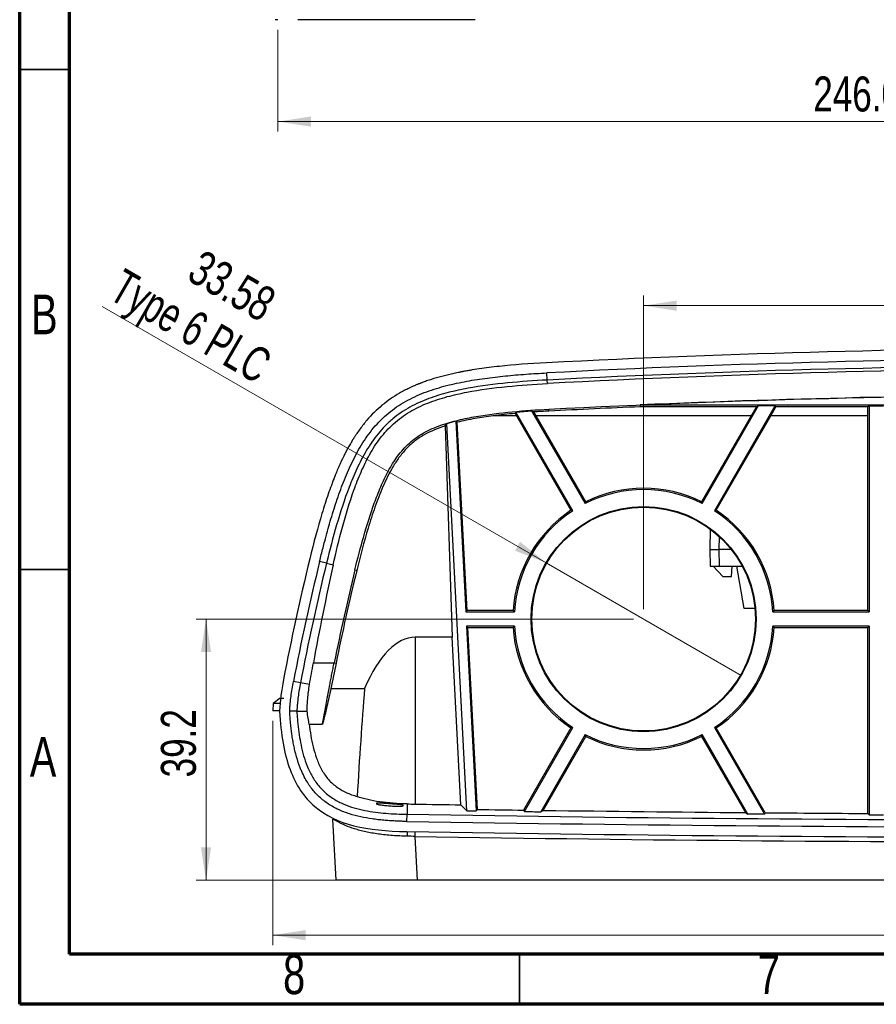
# Model space of a CAD drawing. Header units: inches. Extents: x 0.6 to 16.3, y 0.2 to 11.5.
# Tile 1 of 24: x 0.6 to 4, y 0.2 to 4.1. Entities that reach past the tile are written whole.
import ezdxf

# ---------------------------------------------------------------- set-up
doc = ezdxf.new("R2010")
doc.units = ezdxf.units.IN
doc.header["$MEASUREMENT"] = 0
doc.styles.add('SLDTEXTSTYLE0', font='TXT', dxfattribs={"width": 0.75})
doc.styles.add('SLDTEXTSTYLE2', font='TXT', dxfattribs={"width": 0.7})
doc.dimstyles.new('SLDDIMSTYLE0', dxfattribs={"dimtxt": 0.137795, "dimasz": 0.13, "dimexe": 0, "dimexo": 0.0625, "dimgap": 0.034449, "dimtad": 1, "dimlfac": 1.5, "dimrnd": 1e-09, "dimzin": 12, "dimdsep": 46, "dimtxsty": 'SLDTEXTSTYLE0', "dimsah": 1, "dimcen": 0.09, "dimadec": 0, "dimazin": 3, "dimtfac": 1, "dimtofl": 0, "dimtmove": 0, "dimatfit": 3, "dimfxl": 1, "dimfrac": 2, "dimtolj": 1, "dimtzin": 12, "dimarcsym": 0})
doc.dimstyles.new('SLDDIMSTYLE1', dxfattribs={"dimtxt": 0.137795, "dimasz": 0.13, "dimexe": 0, "dimexo": 0.0625, "dimgap": 0.034449, "dimtad": 1, "dimlfac": 1.5, "dimrnd": 1e-09, "dimzin": 12, "dimdsep": 46, "dimtxsty": 'SLDTEXTSTYLE0', "dimblk1": 'NONE', "dimsah": 1, "dimcen": 0, "dimadec": 0, "dimazin": 3, "dimtfac": 1, "dimtmove": 0, "dimatfit": 3, "dimldrblk": 'NONE', "dimfxl": 1, "dimfrac": 2, "dimtolj": 1, "dimtzin": 12, "dimarcsym": 0})
doc.dimstyles.new('SLDDIMSTYLE2', dxfattribs={"dimtxt": 0.137795, "dimasz": 0.13, "dimexe": 0, "dimexo": 0.0625, "dimgap": 0.034449, "dimtad": 1, "dimlfac": 2, "dimrnd": 1e-09, "dimzin": 12, "dimdsep": 46, "dimtxsty": 'SLDTEXTSTYLE0', "dimsah": 1, "dimcen": 0.09, "dimadec": 0, "dimazin": 3, "dimtfac": 1, "dimtofl": 0, "dimtmove": 0, "dimatfit": 3, "dimfxl": 1, "dimfrac": 2, "dimtolj": 1, "dimtzin": 12, "dimarcsym": 0})

# ---------------------------------------------------------------- blocks, each defined once
blk = doc.blocks.new('_D')
at = {"color": 7, "linetype": 'Continuous', "lineweight": 18}
for p, q in [((3.0093, 1.7138), (1.2852, 1.7138)), ((1.3246, 0.6852), (1.3246, 1.7138)), ((2.1172, 0.6852), (1.2852, 0.6852))]:
    blk.add_line(p, q, dxfattribs=at)
for points in [[(1.3246, 1.7138), (1.3046, 1.5838), (1.3446, 1.5838)], [(1.3246, 0.6852), (1.3446, 0.8152), (1.3046, 0.8152)]]:
    blk.add_solid(points, dxfattribs=at)
at = {"color": 7, "linetype": 'Continuous', "lineweight": 18, "insert": (1.147, 1.0903), "char_height": 0.1378, "attachment_point": 1, "rotation": 90, "style": 'SLDTEXTSTYLE0'}
blk.add_mtext('39.2', dxfattribs=at)
blk = doc.blocks.new('_D_1')
at = {"color": 7, "linetype": 'Continuous', "lineweight": 18}
for p, q in [((3.0487, 1.7532), (3.0487, 2.9874)), ((6.7154, 1.7532), (6.7154, 2.9874)), ((3.0487, 2.948), (6.7154, 2.948))]:
    blk.add_line(p, q, dxfattribs=at)
for points in [[(3.0487, 2.948), (3.1787, 2.928), (3.1787, 2.968)], [(6.7154, 2.948), (6.5854, 2.968), (6.5854, 2.928)]]:
    blk.add_solid(points, dxfattribs=at)
at = {"color": 7, "linetype": 'Continuous', "lineweight": 18, "insert": (4.6379, 3.1256), "char_height": 0.1378, "attachment_point": 1, "style": 'SLDTEXTSTYLE0'}
blk.add_mtext('139.7', dxfattribs=at)
blk = doc.blocks.new('_D_2')
at = {"color": 7, "linetype": 'Continuous', "lineweight": 18}
for p, q in [((1.5873, 1.3125), (1.5873, 0.4297)), ((8.1499, 1.3125), (8.1499, 0.4297)), ((1.5873, 0.4691), (8.1499, 0.4691))]:
    blk.add_line(p, q, dxfattribs=at)
for points in [[(1.5873, 0.4691), (1.7173, 0.4491), (1.7173, 0.4891)], [(8.1499, 0.4691), (8.0199, 0.4891), (8.0199, 0.4491)]]:
    blk.add_solid(points, dxfattribs=at)
at = {"color": 7, "linetype": 'Continuous', "lineweight": 18, "insert": (4.5136, 0.6467), "char_height": 0.1378, "attachment_point": 1, "rotation": 360, "style": 'SLDTEXTSTYLE0'}
blk.add_mtext('247.65', dxfattribs=at)
blk = doc.blocks.new('_D_3')
at = {"color": 7, "linetype": 'Continuous', "lineweight": 18}
for q in [(0.9158, 2.9453), (3.4328, 1.492)]:
    blk.add_line((2.6646, 1.9356), q, dxfattribs=at)
blk.add_solid([(2.6646, 1.9356), (2.562, 2.0179), (2.542, 1.9833)], dxfattribs=at)
at = {"color": 7, "linetype": 'Continuous', "lineweight": 18, "char_height": 0.1378, "attachment_point": 1, "rotation": 330}
for s, insert, style in [('33.58', (1.312, 3.1727), 'SLDTEXTSTYLE0'), ('Type 6 PLC', (1.0039, 3.098), 'SLDTEXTSTYLE2')]:
    blk.add_mtext(s, dxfattribs=dict(at, insert=insert, style=style))
blk = doc.blocks.new('_None')
blk = doc.blocks.new('_D_4')
at = {"color": 7, "linetype": 'Continuous', "lineweight": 18}
for p, q in [((1.6081, 4.0347), (1.6081, 3.6335)), ((6.4864, 4.0347), (6.4864, 3.6335)), ((1.6081, 3.6729), (6.4864, 3.6729))]:
    blk.add_line(p, q, dxfattribs=at)
for points in [[(1.6081, 3.6729), (1.7381, 3.6529), (1.7381, 3.6929)], [(6.4864, 3.6729), (6.3564, 3.6929), (6.3564, 3.6529)]]:
    blk.add_solid(points, dxfattribs=at)
at = {"color": 7, "linetype": 'Continuous', "lineweight": 18, "insert": (3.7169, 3.8505), "char_height": 0.1378, "attachment_point": 1, "style": 'SLDTEXTSTYLE0'}
blk.add_mtext('246.06', dxfattribs=at)

msp = doc.modelspace()

# ---------------------------------------------------------------- linework, layer by layer
at = {"color": 7, "linetype": 'Continuous', "lineweight": 70}
for p, q in [((0.5906, 0.1969), (0.5906, 11.4961)), ((0.7874, 0.3937), (0.7874, 11.2992)), ((16.1417, 0.3937), (0.7874, 0.3937)), ((16.3386, 0.1969), (0.5906, 0.1969))]:
    msp.add_line(p, q, dxfattribs=at)
at = {"color": 7, "linetype": 'Continuous', "lineweight": 35}
for p, q in [((0.7874, 3.878), (0.5906, 3.878)), ((0.7874, 1.9094), (0.5906, 1.9094)), ((2.5591, 0.3937), (2.5591, 0.1969))]:
    msp.add_line(p, q, dxfattribs=at)
at = {"color": 7, "linetype": 'Continuous', "lineweight": 25}
for p, q in [((2.6691, 2.6552), (2.6677, 2.6833)), ((2.6698, 2.6415), (2.6691, 2.6552)), ((2.5425, 2.5236), (2.5455, 2.5292)), ((2.5425, 2.5236), (2.5478, 2.514)), ((2.7699, 2.1405), (2.5455, 2.5292)), ((2.6075, 2.534), (2.6164, 2.5293)), ((2.6075, 2.534), (2.8185, 2.1686)), ((2.6255, 2.514), (2.6164, 2.5293)), ((3.4931, 2.5494), (3.0347, 2.5498)), ((3.2789, 2.1686), (3.5016, 2.5544)), ((3.5664, 2.5543), (3.3275, 2.1405)), ((3.4931, 2.5494), (3.4718, 2.514)), ((3.4931, 2.5494), (3.5016, 2.5544)), ((3.5496, 2.514), (3.5692, 2.5494)), ((3.5664, 2.5543), (3.5692, 2.5494)), ((3.9324, 2.5492), (3.5692, 2.5494)), ((3.9317, 2.514), (3.9324, 2.5492)), ((3.9373, 2.5541), (3.9324, 2.5492)), ((3.9373, 2.5541), (3.9373, 1.7419)), ((2.3526, 0.9593), (2.2727, 2.4832)), ((2.3084, 2.4931), (2.3142, 2.4888)), ((2.3084, 2.4931), (2.3477, 1.7419)), ((2.353, 1.7475), (2.3142, 2.4888)), ((2.5478, 2.514), (2.4552, 2.514)), ((2.5478, 2.514), (2.7624, 2.1423)), ((2.8207, 2.176), (2.6255, 2.514)), ((3.4718, 2.514), (2.6255, 2.514)), ((3.4718, 2.514), (3.2767, 2.176)), ((3.3349, 2.1423), (3.5496, 2.514)), ((3.9317, 2.514), (3.5496, 2.514)), ((3.9317, 1.7475), (3.9317, 2.514)), ((2.2668, 2.4748), (2.2946, 1.6421)), ((3.3112, 2.0679), (3.3099, 1.9883)), ((3.3462, 2.0391), (3.3454, 1.9883)), ((3.3099, 1.9883), (3.3454, 1.9883)), ((3.3099, 1.9883), (3.311, 1.9216)), ((3.3454, 1.9883), (3.3465, 1.9216)), ((3.3936, 1.9883), (3.3454, 1.9883)), ((1.7994, 1.9343), (1.7721, 1.941)), ((1.7994, 1.9343), (1.8259, 1.9279)), ((3.311, 1.9216), (3.3465, 1.9216)), ((3.3227, 1.9216), (3.3613, 1.8816)), ((3.3465, 1.9216), (3.4374, 1.9216)), ((3.3946, 1.8816), (3.397, 1.9216)), ((3.4447, 1.7549), (3.4154, 1.9216)), ((3.3613, 1.8816), (3.3946, 1.8816)), ((2.353, 1.7475), (2.3477, 1.7419)), ((2.5345, 1.7475), (2.353, 1.7475)), ((3.4875, 1.7549), (3.4447, 1.7549)), ((3.9317, 1.7475), (3.5629, 1.7475)), ((3.9317, 1.7475), (3.9373, 1.7419)), ((2.3477, 1.7419), (2.5397, 1.7419)), ((3.5576, 1.7419), (3.9373, 1.7419)), ((2.5397, 1.6857), (2.3507, 1.6857)), ((2.3507, 1.6857), (2.3888, 0.9587)), ((2.3507, 1.6857), (2.3566, 1.6802)), ((2.3941, 0.9642), (2.3566, 1.6802)), ((2.3566, 1.6802), (2.5345, 1.6802)), ((3.9373, 1.6857), (3.5576, 1.6857)), ((3.5629, 1.6802), (3.9317, 1.6802)), ((3.9317, 1.6802), (3.9373, 1.6857)), ((3.9317, 0.9484), (3.9317, 1.6802)), ((3.9373, 1.6857), (3.9373, 0.9428)), ((2.2946, 1.6421), (2.1487, 1.6421)), ((2.1487, 1.6421), (2.1487, 0.9853)), ((2.3285, 0.9825), (2.2946, 1.6421)), ((1.7475, 1.5415), (1.8295, 1.5415)), ((1.8295, 1.5415), (1.8368, 1.5399)), ((1.6966, 1.4626), (1.669, 1.4679)), ((1.7325, 1.4556), (1.6966, 1.4626)), ((1.8166, 1.4402), (1.9493, 1.4402)), ((1.6166, 1.4019), (1.5889, 1.3819)), ((1.5889, 1.3819), (1.5873, 1.3519)), ((1.7312, 1.3005), (1.7835, 1.3005)), ((2.7624, 1.2853), (2.5756, 0.9616)), ((2.5788, 0.956), (2.7699, 1.2871)), ((3.3275, 1.2871), (3.5246, 0.9456)), ((3.5279, 0.9512), (3.3349, 1.2853)), ((2.8185, 1.259), (2.6431, 0.9551)), ((2.6527, 0.9606), (2.8207, 1.2517)), ((3.2767, 1.2517), (3.4498, 0.9518)), ((3.4595, 0.9462), (3.2789, 1.259)), ((1.9977, 0.9847), (1.998, 0.99)), ((2.0998, 0.9825), (2.1, 0.9772)), ((2.1172, 0.9859), (2.1165, 0.9451)), ((2.116, 0.917), (2.1165, 0.9451)), ((2.3888, 0.9587), (2.3941, 0.9642)), ((2.5756, 0.9616), (2.5788, 0.956)), ((2.6431, 0.9551), (2.6527, 0.9606)), ((3.4498, 0.9518), (3.4595, 0.9462)), ((3.5246, 0.9456), (3.5279, 0.9512)), ((3.9373, 0.9428), (3.9317, 0.9484)), ((1.837, 0.6852), (1.8244, 0.9263)), ((2.1475, 0.858), (2.1566, 0.6852)), ((2.1566, 0.6852), (1.837, 0.6852)), ((7.6074, 0.6852), (2.1566, 0.6852))]:
    msp.add_line(p, q, dxfattribs=at)
at = {"color": 8, "linetype": 'Continuous', "lineweight": 25}
msp.add_line((2.1479, 0.8765), (2.1475, 0.858), dxfattribs=at)
at = {"color": 7, "linetype": 'Continuous', "lineweight": 25, "flags": 128}
for points in [[(2.6754, 2.5328), (2.6753, 2.535), (2.675, 2.5403)], [(3.0346, 2.5571), (3.0346, 2.5534), (3.0347, 2.5498)], [(3.5016, 2.5544), (3.5348, 2.5543), (3.5664, 2.5543)], [(3.9373, 2.5541), (3.9654, 2.5541), (3.9934, 2.5541)], [(1.9112, 1.9072), (1.9163, 1.9059), (1.9184, 1.9053)], [(1.6824, 1.3517), (1.6683, 1.3517), (1.6542, 1.3518)], [(1.6824, 1.3517), (1.694, 1.3517), (1.7055, 1.3517), (1.723, 1.3517)], [(2.3285, 0.9825), (2.3405, 0.9709), (2.3526, 0.9593)], [(2.3526, 0.9593), (2.3571, 0.9592), (2.3616, 0.9591), (2.3662, 0.9591), (2.3707, 0.959), (2.3752, 0.9589), (2.3797, 0.9589), (2.3843, 0.9588), (2.3888, 0.9587)], [(2.5788, 0.956), (2.5868, 0.9559), (2.5948, 0.9558), (2.6029, 0.9557), (2.6109, 0.9556), (2.619, 0.9554), (2.627, 0.9553), (2.635, 0.9552), (2.6431, 0.9551)], [(3.5246, 0.9456), (3.5165, 0.9457), (3.5083, 0.9457), (3.5002, 0.9458), (3.4921, 0.9459), (3.4839, 0.9459), (3.4758, 0.946), (3.4676, 0.9461), (3.4595, 0.9462)], [(3.9373, 0.9428), (3.9443, 0.9427), (3.9513, 0.9427), (3.9583, 0.9426), (3.9654, 0.9426), (3.9724, 0.9426), (3.9794, 0.9425), (3.9864, 0.9425), (3.9934, 0.9424)]]:
    msp.add_lwpolyline(points, dxfattribs=at)
at = {"color": 7, "linetype": 'Continuous', "lineweight": 25}
for centre, radius in [((3.0487, 1.7138), 0.4435), ((3.0487, 1.7139), 0.4407)]:
    msp.add_circle(centre, radius, dxfattribs=at)
for centre, radius, start, end in [((4.882, -40.3051), 43.0853, 87.05128, 92.94872), ((4.882, -40.3051), 43.0453, 87.05128, 92.94872), ((4.882, -40.3051), 43.0172, 87.05128, 92.94872), ((3.0487, 1.7138), 0.5097, 63.1561, 116.8439), ((3.0487, 1.7138), 0.5153, 63.7445, 116.2555), ((3.0487, 1.7138), 0.5153, 123.7445, 176.2555), ((3.0487, 1.7138), 0.5097, 123.1561, 176.8439), ((3.0487, 1.7138), 0.5097, 3.1561, 56.8439), ((3.0487, 1.7138), 0.5153, 3.7445, 56.2555), ((11.7295, -0.476), 10.2866, 166.3564, 169.06405), ((11.7295, -0.476), 10.2466, 166.3564, 169.06405), ((11.7295, -0.476), 10.2185, 166.3564, 169.06405), ((11.7295, -0.476), 10.1035, 166.3564, 168.48125), ((3.0487, 1.7138), 0.5153, 183.7445, 236.2555), ((3.0487, 1.7138), 0.5097, 183.1561, 236.8439), ((3.0487, 1.7138), 0.5097, 303.1561, 356.8439), ((3.0487, 1.7138), 0.5153, 303.7445, 356.2555), ((3.0487, 1.7138), 0.5097, 243.1561, 296.8439), ((3.0487, 1.7138), 0.5153, 243.7445, 296.2555), ((4.882, 167.5505), 166.6283, 269.049024, 270.950976), ((4.882, 167.5505), 166.6048, 269.144364, 269.206777), ((4.882, 167.5505), 166.6048, 269.2333, 269.507435), ((4.882, 167.5505), 166.6048, 269.534295, 269.673181), ((4.882, 167.5505), 166.6565, 269.049024, 270.950976), ((4.882, 167.5505), 166.6964, 269.049024, 270.950976), ((4.882, 167.5522), 166.7167, 269.060196, 270.939804)]:
    msp.add_arc(centre, radius, start, end, dxfattribs=at)
at = {"color": 8, "linetype": 'Continuous', "lineweight": 25}
msp.add_arc((1.8341, 0.863), 0.2841, 359.1352, 2.8259, dxfattribs=at)
at = {"color": 7, "linetype": 'Continuous', "lineweight": 25}
for centre, major_axis, ratio, start_param, end_param in [((4.882, -39.5001), (0, 42.1997), 0.999818, 6.23073, 6.335641), ((11.7295, -0.2824), (0, 10.149), 0.999818, 1.35125, 1.390097), ((2.1487, 0.7962), (0, 0.8459), 0.363551, 0, 0.705408), ((2.1487, -0.7679), (0, 3.207), 0.08573, 0.811318, 0.981278), ((4.882, 167.703), (0, 166.7401), 1, 3.125199, 3.126278)]:
    msp.add_ellipse(centre, major_axis=major_axis, ratio=ratio, start_param=start_param, end_param=end_param, dxfattribs=at)
for points, knots in [([(1.6081, 4.0741), (1.6018, 4.0741), (1.5979, 4.0741), (1.5964, 4.0741), (1.5964, 4.0741), (1.5964, 4.0741), (1.5964, 4.0741)], [0.4986548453, 0.4986548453, 0.4986548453, 0.4986548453, 0.4989833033, 0.4989833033, 0.4989833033, 0.4989852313, 0.4989852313, 0.4989852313, 0.4989852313]), ([(2.385, 4.0741), (2.3344, 4.0741), (2.2882, 4.0741), (2.2253, 4.0741), (2.2055, 4.0741), (2.1774, 4.0741), (2.1682, 4.0741), (2.155, 4.0741), (2.1506, 4.0741), (2.1442, 4.0741), (2.1421, 4.0741), (2.1389, 4.0741), (2.1379, 4.0741), (2.1363, 4.0741), (2.1358, 4.0741), (2.135, 4.0741), (2.1347, 4.0741), (2.1342, 4.0741), (2.134, 4.0741), (2.1334, 4.0741), (2.1329, 4.0741), (2.1322, 4.0741), (2.1319, 4.0741), (2.1308, 4.0741), (2.13, 4.0741), (2.1279, 4.0741), (2.1264, 4.0741), (2.1221, 4.0741), (2.1193, 4.0741), (2.1108, 4.0741), (2.1052, 4.0741), (2.0888, 4.0741), (2.0782, 4.0741), (2.0576, 4.0741), (2.0477, 4.0741), (2.0334, 4.0741), (2.0287, 4.0741), (2.0218, 4.0741), (2.0195, 4.0741), (2.0161, 4.0741), (2.015, 4.0741), (2.0133, 4.0741), (2.0127, 4.0741), (2.0116, 4.0741), (2.0111, 4.0741), (2.0099, 4.0741), (2.0092, 4.0741), (2.0078, 4.0741), (2.0072, 4.0741), (2.0052, 4.0741), (2.0039, 4.0741), (2, 4.0741), (1.9974, 4.0741), (1.9896, 4.0741), (1.9845, 4.0741), (1.9696, 4.0741), (1.9599, 4.0741), (1.9321, 4.0741), (1.9149, 4.0741), (1.8834, 4.0741), (1.8685, 4.0741), (1.8475, 4.0741), (1.8407, 4.0741), (1.8309, 4.0741), (1.8277, 4.0741), (1.823, 4.0741), (1.8214, 4.0741), (1.8191, 4.0741), (1.8183, 4.0741), (1.8171, 4.0741), (1.8168, 4.0741), (1.816, 4.0741), (1.8156, 4.0741), (1.8149, 4.0741), (1.8146, 4.0741), (1.814, 4.0741), (1.8137, 4.0741), (1.8127, 4.0741), (1.8121, 4.0741), (1.8102, 4.0741), (1.809, 4.0741), (1.8053, 4.0741), (1.8028, 4.0741), (1.7955, 4.0741), (1.7907, 4.0741), (1.7813, 4.0741), (1.7767, 4.0741), (1.7699, 4.0741), (1.7676, 4.0741), (1.7643, 4.0741), (1.7632, 4.0741), (1.7615, 4.0741), (1.761, 4.0741), (1.7602, 4.0741), (1.7599, 4.0741), (1.7595, 4.0741), (1.7594, 4.0741), (1.7591, 4.0741), (1.7589, 4.0741), (1.7587, 4.0741), (1.7586, 4.0741), (1.7584, 4.0741), (1.7583, 4.0741), (1.758, 4.0741), (1.7578, 4.0741), (1.7572, 4.0741), (1.7569, 4.0741), (1.7557, 4.0741), (1.7549, 4.0741), (1.7526, 4.0741), (1.751, 4.0741), (1.7464, 4.0741), (1.7433, 4.0741), (1.7341, 4.0741), (1.7279, 4.0741), (1.7096, 4.0741), (1.6976, 4.0741), (1.6857, 4.0741)], [0, 0, 0, 0, 0.125, 0.125, 0.1875, 0.1875, 0.21875, 0.21875, 0.234375, 0.234375, 0.242188, 0.242188, 0.246094, 0.246094, 0.248047, 0.248047, 0.249023, 0.249023, 0.25, 0.25, 0.250977, 0.250977, 0.251953, 0.251953, 0.253906, 0.253906, 0.257812, 0.257812, 0.265625, 0.265625, 0.28125, 0.28125, 0.3125, 0.3125, 0.34375, 0.34375, 0.359375, 0.359375, 0.367188, 0.367188, 0.371094, 0.371094, 0.373047, 0.373047, 0.375, 0.375, 0.376953, 0.376953, 0.378906, 0.378906, 0.382812, 0.382812, 0.390625, 0.390625, 0.40625, 0.40625, 0.4375, 0.4375, 0.5, 0.5, 0.5625, 0.5625, 0.59375, 0.59375, 0.609375, 0.609375, 0.617188, 0.617188, 0.621094, 0.621094, 0.623047, 0.623047, 0.625, 0.625, 0.626953, 0.626953, 0.628906, 0.628906, 0.632812, 0.632812, 0.640625, 0.640625, 0.65625, 0.65625, 0.6875, 0.6875, 0.71875, 0.71875, 0.734375, 0.734375, 0.742188, 0.742188, 0.746094, 0.746094, 0.748047, 0.748047, 0.749023, 0.749023, 0.75, 0.75, 0.750977, 0.750977, 0.751953, 0.751953, 0.753906, 0.753906, 0.757812, 0.757812, 0.765625, 0.765625, 0.78125, 0.78125, 0.8125, 0.8125, 0.875, 0.875, 1, 1, 1, 1]), ([(2.6656, 2.7232), (2.5982, 2.7197), (2.5366, 2.715), (2.4528, 2.706), (2.4264, 2.7027), (2.3888, 2.6972), (2.3767, 2.6953), (2.359, 2.6923), (2.3532, 2.6913), (2.3446, 2.6897), (2.3418, 2.6892), (2.3376, 2.6884), (2.3362, 2.6882), (2.3341, 2.6878), (2.3334, 2.6876), (2.3323, 2.6874), (2.332, 2.6874), (2.3313, 2.6872), (2.331, 2.6872), (2.3302, 2.687), (2.3296, 2.6869), (2.3286, 2.6867), (2.3282, 2.6866), (2.3267, 2.6864), (2.3257, 2.6862), (2.3229, 2.6856), (2.3209, 2.6852), (2.3152, 2.684), (2.3114, 2.6832), (2.3001, 2.6808), (2.2927, 2.6792), (2.2707, 2.6741), (2.2566, 2.6704), (2.2292, 2.6628), (2.216, 2.6588), (2.1969, 2.6524), (2.1906, 2.6503), (2.1814, 2.647), (2.1783, 2.6458), (2.1738, 2.6441), (2.1723, 2.6436), (2.1701, 2.6427), (2.1693, 2.6424), (2.1678, 2.6418), (2.1672, 2.6416), (2.1655, 2.6409), (2.1646, 2.6406), (2.1628, 2.6399), (2.1619, 2.6395), (2.1593, 2.6384), (2.1575, 2.6377), (2.1523, 2.6356), (2.1488, 2.6341), (2.1385, 2.6296), (2.1317, 2.6265), (2.1118, 2.617), (2.099, 2.6102), (2.0618, 2.5888), (2.0389, 2.573), (1.9969, 2.5381), (1.977, 2.5184), (1.949, 2.4858), (1.94, 2.4744), (1.9269, 2.4565), (1.9226, 2.4505), (1.9163, 2.4411), (1.9142, 2.438), (1.9111, 2.4332), (1.9101, 2.4316), (1.9085, 2.4292), (1.908, 2.4284), (1.907, 2.4268), (1.9065, 2.4259), (1.9055, 2.4244), (1.9052, 2.4238), (1.9043, 2.4225), (1.9039, 2.4218), (1.9026, 2.4197), (1.9018, 2.4184), (1.8993, 2.4143), (1.8977, 2.4115), (1.8927, 2.4031), (1.8894, 2.3973), (1.8797, 2.3797), (1.8733, 2.3675), (1.8608, 2.3421), (1.8546, 2.3289), (1.8455, 2.3084), (1.8426, 2.3014), (1.8381, 2.2908), (1.8366, 2.2872), (1.8344, 2.2818), (1.8337, 2.28), (1.8326, 2.2772), (1.8322, 2.2763), (1.8317, 2.275), (1.8315, 2.2745), (1.8311, 2.2736), (1.8309, 2.2731), (1.8306, 2.2723), (1.8305, 2.272), (1.8302, 2.2714), (1.8301, 2.271), (1.8297, 2.27), (1.8295, 2.2694), (1.8287, 2.2674), (1.8282, 2.2661), (1.8266, 2.2621), (1.8256, 2.2594), (1.8225, 2.2513), (1.8204, 2.2458), (1.8142, 2.2289), (1.8101, 2.2174), (1.7978, 2.1815), (1.7896, 2.1562), (1.7652, 2.0756), (1.7491, 2.016), (1.7332, 1.9504)], [0, 0, 0, 0, 0.125, 0.125, 0.1875, 0.1875, 0.21875, 0.21875, 0.234375, 0.234375, 0.242188, 0.242188, 0.246094, 0.246094, 0.248047, 0.248047, 0.249023, 0.249023, 0.25, 0.25, 0.250977, 0.250977, 0.251953, 0.251953, 0.253906, 0.253906, 0.257812, 0.257812, 0.265625, 0.265625, 0.28125, 0.28125, 0.3125, 0.3125, 0.34375, 0.34375, 0.359375, 0.359375, 0.367188, 0.367188, 0.371094, 0.371094, 0.373047, 0.373047, 0.375, 0.375, 0.376953, 0.376953, 0.378906, 0.378906, 0.382812, 0.382812, 0.390625, 0.390625, 0.40625, 0.40625, 0.4375, 0.4375, 0.5, 0.5, 0.5625, 0.5625, 0.59375, 0.59375, 0.609375, 0.609375, 0.617188, 0.617188, 0.621094, 0.621094, 0.623047, 0.623047, 0.625, 0.625, 0.626953, 0.626953, 0.628906, 0.628906, 0.632812, 0.632812, 0.640625, 0.640625, 0.65625, 0.65625, 0.6875, 0.6875, 0.71875, 0.71875, 0.734375, 0.734375, 0.742188, 0.742188, 0.746094, 0.746094, 0.748047, 0.748047, 0.749023, 0.749023, 0.75, 0.75, 0.750977, 0.750977, 0.751953, 0.751953, 0.753906, 0.753906, 0.757812, 0.757812, 0.765625, 0.765625, 0.78125, 0.78125, 0.8125, 0.8125, 0.875, 0.875, 1, 1, 1, 1]), ([(1.7721, 1.941), (1.7743, 1.9501), (1.7787, 1.9681), (1.7854, 1.9944), (1.7934, 2.0251), (1.8028, 2.0598), (1.814, 2.099), (1.8257, 2.1378), (1.8423, 2.1895), (1.8607, 2.2407), (1.8814, 2.2911), (1.8983, 2.3284), (1.9168, 2.3649), (1.9372, 2.4003), (1.9596, 2.4344), (1.9846, 2.4668), (2.0123, 2.4971), (2.0525, 2.534), (2.0979, 2.565), (2.1465, 2.5898), (2.1843, 2.6058), (2.2229, 2.6193), (2.2621, 2.6308), (2.3019, 2.6405), (2.3554, 2.6516), (2.4094, 2.6602), (2.4636, 2.667), (2.504, 2.6714), (2.5448, 2.6751), (2.5852, 2.6783), (2.6264, 2.681), (2.6537, 2.6825), (2.6677, 2.6833)], [0, 0, 0, 0, 0.02155, 0.042356, 0.06242, 0.094194, 0.124754, 0.155896, 0.18703, 0.249324, 0.28054, 0.31186, 0.34321, 0.374404, 0.405521, 0.4367, 0.46814, 0.499474, 0.561735, 0.593178, 0.624517, 0.655733, 0.686939, 0.718204, 0.749562, 0.812215, 0.843503, 0.874785, 0.90546, 0.937367, 0.96783, 1, 1, 1, 1]), ([(2.6691, 2.6552), (2.617, 2.6525), (2.565, 2.6489), (2.4609, 2.6388), (2.4089, 2.6323), (2.3308, 2.618), (2.3049, 2.6124), (2.2534, 2.5992), (2.2279, 2.5915), (2.19, 2.5775), (2.1774, 2.5724), (2.1525, 2.5612), (2.1402, 2.5551), (2.1043, 2.5353), (2.0816, 2.52), (2.0499, 2.4935), (2.0397, 2.484), (2.0202, 2.4643), (2.0111, 2.454), (1.9852, 2.4222), (1.97, 2.3998), (1.9493, 2.365), (1.9427, 2.3531), (1.9303, 2.3294), (1.9245, 2.3174), (1.9077, 2.2814), (1.8977, 2.2572), (1.8696, 2.1839), (1.8537, 2.1345), (1.8247, 2.0349), (1.8116, 1.9847), (1.7994, 1.9343)], [0, 0, 0, 0, 0.125, 0.125, 0.25, 0.25, 0.3125, 0.3125, 0.375, 0.375, 0.40625, 0.40625, 0.4375, 0.4375, 0.5, 0.5, 0.53125, 0.53125, 0.5625, 0.5625, 0.625, 0.625, 0.65625, 0.65625, 0.6875, 0.6875, 0.75, 0.75, 0.875, 0.875, 1, 1, 1, 1]), ([(1.8259, 1.9279), (1.837, 1.9774), (1.8488, 2.0267), (1.8753, 2.1247), (1.8899, 2.1733), (1.9157, 2.2452), (1.925, 2.2691), (1.9455, 2.3158), (1.9566, 2.3388), (1.9753, 2.3723), (1.9819, 2.3833), (1.9959, 2.405), (2.0034, 2.4156), (2.027, 2.4465), (2.0443, 2.4657), (2.0733, 2.4918), (2.0835, 2.5001), (2.1049, 2.5158), (2.116, 2.5231), (2.1501, 2.5434), (2.174, 2.5548), (2.2112, 2.5695), (2.2239, 2.574), (2.2494, 2.5824), (2.2622, 2.5862), (2.3008, 2.5966), (2.3267, 2.6024), (2.4049, 2.6175), (2.4575, 2.6244), (2.5633, 2.635), (2.6165, 2.6387), (2.6698, 2.6415)], [0, 0, 0, 0, 0.125, 0.125, 0.25, 0.25, 0.3125, 0.3125, 0.375, 0.375, 0.40625, 0.40625, 0.4375, 0.4375, 0.5, 0.5, 0.53125, 0.53125, 0.5625, 0.5625, 0.625, 0.625, 0.65625, 0.65625, 0.6875, 0.6875, 0.75, 0.75, 0.875, 0.875, 1, 1, 1, 1]), ([(1.9112, 1.9072), (1.9219, 1.9516), (1.9333, 1.9957), (1.9584, 2.0835), (1.972, 2.1271), (1.9955, 2.1917), (2.0039, 2.213), (2.022, 2.2551), (2.0317, 2.2758), (2.0481, 2.3061), (2.0538, 2.3161), (2.066, 2.3358), (2.0725, 2.3455), (2.0931, 2.3737), (2.1084, 2.3912), (2.1346, 2.4147), (2.1438, 2.4221), (2.1634, 2.4359), (2.1736, 2.4422), (2.2048, 2.4594), (2.2268, 2.4688), (2.2609, 2.4809), (2.2725, 2.4846), (2.2956, 2.4914), (2.3072, 2.4944), (2.3421, 2.5029), (2.3656, 2.5076), (2.4362, 2.5199), (2.4837, 2.5256), (2.5791, 2.5346), (2.627, 2.5379), (2.675, 2.5403)], [0, 0, 0, 0, 0.125, 0.125, 0.25, 0.25, 0.3125, 0.3125, 0.375, 0.375, 0.40625, 0.40625, 0.4375, 0.4375, 0.5, 0.5, 0.53125, 0.53125, 0.5625, 0.5625, 0.625, 0.625, 0.65625, 0.65625, 0.6875, 0.6875, 0.75, 0.75, 0.875, 0.875, 1, 1, 1, 1]), ([(3.0346, 2.5571), (3.077, 2.5571), (3.2151, 2.5571), (3.4486, 2.5571), (3.7353, 2.5571), (4.022, 2.5571), (4.3087, 2.5571), (4.5954, 2.5571), (4.7865, 2.5571), (4.882, 2.5571)], [0, 0, 0, 0, 0.068974, 0.224152, 0.379315, 0.534519, 0.689692, 0.844847, 1, 1, 1, 1]), ([(2.4552, 2.514), (2.4314, 2.511), (2.4077, 2.5075), (2.3606, 2.4992), (2.3373, 2.4945), (2.3142, 2.4888)], [0, 0, 0, 0, 0.5, 0.5, 1, 1, 1, 1]), ([(2.2668, 2.4748), (2.2379, 2.4654), (2.2099, 2.454), (2.1769, 2.4352), (2.1704, 2.4312), (2.1578, 2.4228), (2.1518, 2.4184), (2.1341, 2.4046), (2.1232, 2.3946), (2.103, 2.3731), (2.0936, 2.3616), (2.0762, 2.3377), (2.0682, 2.3254), (2.046, 2.2878), (2.0332, 2.2619), (2.0101, 2.209), (1.9998, 2.182), (1.9805, 2.1275), (1.9716, 2.1), (1.9466, 2.0171), (1.932, 1.9613), (1.9184, 1.9053)], [0, 0, 0, 0, 0.125, 0.125, 0.15625, 0.15625, 0.1875, 0.1875, 0.25, 0.25, 0.3125, 0.3125, 0.375, 0.375, 0.5, 0.5, 0.625, 0.625, 0.75, 0.75, 1, 1, 1, 1]), ([(1.7835, 1.3005), (1.7837, 1.3017), (1.7841, 1.3043), (1.7849, 1.3083), (1.7856, 1.3126), (1.7864, 1.317), (1.7873, 1.3217), (1.7882, 1.3266), (1.7891, 1.3317), (1.7901, 1.337), (1.7923, 1.349), (1.796, 1.3695), (1.8014, 1.3983), (1.8069, 1.427), (1.8118, 1.4524), (1.8164, 1.4759), (1.8207, 1.4975), (1.825, 1.5193), (1.828, 1.5341), (1.8295, 1.5415)], [0, 0, 0, 0, 0.028043, 0.055972, 0.083794, 0.111515, 0.139137, 0.166663, 0.194135, 0.221623, 0.249127, 0.373539, 0.499177, 0.599512, 0.699426, 0.774833, 0.849658, 0.924014, 1, 1, 1, 1]), ([(1.6298, 1.4755), (1.6214, 1.4324), (1.6163, 1.3915), (1.6142, 1.3525), (1.6142, 1.3523), (1.6142, 1.3521), (1.6142, 1.3519)], [0.4986548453, 0.4986548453, 0.4986548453, 0.4986548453, 0.4989833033, 0.4989833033, 0.4989833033, 0.4989852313, 0.4989852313, 0.4989852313, 0.4989852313]), ([(1.6542, 1.3518), (1.6543, 1.353), (1.6544, 1.3554), (1.6547, 1.3603), (1.6553, 1.3688), (1.6567, 1.3858), (1.6595, 1.4099), (1.6637, 1.4389), (1.6672, 1.4581), (1.669, 1.4679)], [0, 0, 0, 0, 0.031258, 0.062515, 0.125024, 0.250045, 0.500008, 0.745533, 1, 1, 1, 1]), ([(1.6966, 1.4626), (1.6931, 1.4443), (1.6901, 1.426), (1.6865, 1.3983), (1.6849, 1.3844), (1.6837, 1.3704), (1.683, 1.3611), (1.6827, 1.3563), (1.6824, 1.3517)], [0, 0, 0, 0, 0.5, 0.5, 0.75, 0.875, 0.875, 1, 1, 1, 1]), ([(1.723, 1.3517), (1.7231, 1.359), (1.7233, 1.3668), (1.724, 1.3831), (1.7246, 1.3916), (1.727, 1.4179), (1.7294, 1.4365), (1.7325, 1.4556)], [0, 0, 0, 0, 0.25, 0.25, 0.5, 0.5, 1, 1, 1, 1]), ([(1.8166, 1.4402), (1.8115, 1.4168), (1.8063, 1.3935), (1.7983, 1.3585), (1.7956, 1.3468), (1.7898, 1.3236), (1.7868, 1.312), (1.7835, 1.3005)], [0, 0, 0, 0, 0.5, 0.5, 0.75, 0.75, 1, 1, 1, 1]), ([(1.6166, 1.4019), (1.6166, 1.4019), (1.6166, 1.4019), (1.6166, 1.4019), (1.6168, 1.4019), (1.6173, 1.4019), (1.6183, 1.4019), (1.6201, 1.4019), (1.6223, 1.4019), (1.6246, 1.4019), (1.6266, 1.4019), (1.6288, 1.4019), (1.6307, 1.4019), (1.6315, 1.4019)], [0, 0, 0, 0, 0.0625149, 0.1250296, 0.2500585, 0.3750721, 0.5000627, 0.6250329, 0.7499944, 0.8132817, 0.8749715, 0.9381812, 1, 1, 1, 1]), ([(1.6168, 1.3819), (1.613, 1.3819), (1.6007, 1.3819), (1.5898, 1.3819), (1.5892, 1.3819), (1.5889, 1.3819)], [0, 0, 0, 0, 0.1341747, 0.4235529, 1, 1, 1, 1]), ([(1.6142, 1.3519), (1.6107, 1.3519), (1.5991, 1.3519), (1.5916, 1.3519), (1.5872, 1.3519), (1.5873, 1.3519), (1.5873, 1.3519)], [0, 0, 0, 0, 0.122809, 0.411329, 0.705592, 1, 1, 1, 1]), ([(1.6142, 1.3519), (1.6142, 1.3516), (1.6142, 1.3514), (1.6142, 1.3512), (1.6191, 1.2587), (1.6327, 1.1831), (1.6672, 1.0905), (1.681, 1.0631), (1.7136, 1.0147), (1.7324, 0.9937), (1.7957, 0.9396), (1.8472, 0.9155), (1.9678, 0.8849), (2.037, 0.8783), (2.1154, 0.877)], [-0.000618, -0.000618, -0.000618, -0.000618, 0, 0, 0, 0.25, 0.25, 0.375, 0.375, 0.5, 0.5, 0.75, 0.75, 1, 1, 1, 1]), ([(2.116, 0.917), (2.1108, 0.9171), (2.1004, 0.9173), (2.0852, 0.9178), (2.0674, 0.9185), (2.0472, 0.9197), (2.0244, 0.9215), (2.0018, 0.9238), (1.9715, 0.9278), (1.9339, 0.9345), (1.8895, 0.9461), (1.8466, 0.9624), (1.8129, 0.9808), (1.7881, 0.9986), (1.7706, 1.0135), (1.7545, 1.0299), (1.735, 1.0534), (1.7171, 1.0815), (1.7037, 1.109), (1.692, 1.1372), (1.6828, 1.1648), (1.6752, 1.1942), (1.6703, 1.2165), (1.6663, 1.2379), (1.6616, 1.2681), (1.6581, 1.2984), (1.6559, 1.3251), (1.655, 1.3384), (1.6545, 1.346), (1.6543, 1.3499), (1.6542, 1.3518)], [0, 0, 0, 0, 0.021536, 0.042391, 0.062565, 0.094349, 0.125017, 0.156227, 0.18745, 0.250066, 0.312634, 0.374986, 0.437719, 0.468883, 0.500034, 0.531407, 0.562836, 0.625239, 0.667099, 0.688, 0.750279, 0.785797, 0.812462, 0.843631, 0.874886, 0.937469, 0.968734, 0.984366, 0.992183, 1, 1, 1, 1]), ([(1.6824, 1.3517), (1.6828, 1.3449), (1.6832, 1.3379), (1.6842, 1.3241), (1.6859, 1.3033), (1.6882, 1.2826), (1.6939, 1.2412), (1.699, 1.2137), (1.7101, 1.1725), (1.7145, 1.1587), (1.7246, 1.1314), (1.7304, 1.118), (1.744, 1.0919), (1.7518, 1.0792), (1.7699, 1.0548), (1.7801, 1.0434), (1.8025, 1.0229), (1.8147, 1.0137), (1.8405, 0.9976), (1.8538, 0.9909), (1.8944, 0.9737), (1.9226, 0.9659), (1.9782, 0.9548), (2.0059, 0.9514), (2.0612, 0.9467), (2.0889, 0.9456), (2.1165, 0.9451)], [0, 0, 0, 0, 0.03125, 0.03125, 0.0625, 0.125, 0.125, 0.25, 0.25, 0.3125, 0.3125, 0.375, 0.375, 0.4375, 0.4375, 0.5, 0.5, 0.5625, 0.5625, 0.625, 0.625, 0.75, 0.75, 0.875, 0.875, 1, 1, 1, 1]), ([(1.7312, 1.3005), (1.7298, 1.3069), (1.7283, 1.3145), (1.7255, 1.3317), (1.7242, 1.3412), (1.723, 1.3517)], [0, 0, 0, 0, 0.5, 0.5, 1, 1, 1, 1]), ([(1.7312, 1.3005), (1.7346, 1.27), (1.7394, 1.2399), (1.7504, 1.1955), (1.7547, 1.1809), (1.7651, 1.1521), (1.7712, 1.1378), (1.7857, 1.1107), (1.794, 1.0979), (1.8088, 1.0801), (1.8142, 1.0744), (1.8253, 1.0638), (1.8312, 1.0589), (1.8496, 1.0453), (1.8629, 1.0376), (1.891, 1.0245), (1.9055, 1.0194), (1.9202, 1.015)], [0, 0, 0, 0, 0.25, 0.25, 0.375, 0.375, 0.5, 0.5, 0.625, 0.625, 0.6875, 0.6875, 0.75, 0.75, 0.875, 0.875, 1, 1, 1, 1]), ([(2.1172, 0.9859), (2.0982, 0.9863), (2.0797, 0.9872), (2.0527, 0.9892), (2.0438, 0.99), (2.0262, 0.9919), (2.0175, 0.9929), (1.9923, 0.9966), (1.9764, 0.9995), (1.9468, 1.0065), (1.9328, 1.0105), (1.9202, 1.015)], [0, 0, 0, 0, 0.25, 0.25, 0.375, 0.375, 0.5, 0.5, 0.75, 0.75, 1, 1, 1, 1]), ([(2.1, 0.9772), (2.1001, 0.977), (2.0997, 0.9769), (2.0984, 0.9766), (2.0975, 0.9764), (2.0949, 0.9762), (2.0933, 0.9761), (2.0896, 0.9759), (2.0874, 0.9758), (2.0803, 0.9757), (2.0746, 0.9758), (2.0622, 0.9762), (2.0554, 0.9765), (2.0454, 0.9772), (2.042, 0.9775), (2.0355, 0.9781), (2.0323, 0.9784), (2.0261, 0.9791), (2.0231, 0.9795), (2.0176, 0.9803), (2.015, 0.9806), (2.0102, 0.9814), (2.0081, 0.9818), (2.0044, 0.9825), (2.0029, 0.9829), (2.0003, 0.9835), (1.9993, 0.9838), (1.998, 0.9843), (1.9977, 0.9846), (1.9977, 0.9847)], [0, 0, 0, 0, 0.0625, 0.0625, 0.125, 0.125, 0.1875, 0.1875, 0.25, 0.25, 0.375, 0.375, 0.5, 0.5, 0.5625, 0.5625, 0.625, 0.625, 0.6875, 0.6875, 0.75, 0.75, 0.8125, 0.8125, 0.875, 0.875, 0.9375, 0.9375, 1, 1, 1, 1]), ([(1.998, 0.99), (1.998, 0.9902), (1.9983, 0.9903), (1.9996, 0.9905), (2.0006, 0.9905), (2.0032, 0.9905), (2.0048, 0.9905), (2.0085, 0.9903), (2.0106, 0.9902), (2.0177, 0.9898), (2.0233, 0.9894), (2.0356, 0.9885), (2.0423, 0.9881), (2.0522, 0.9874), (2.0556, 0.9871), (2.0621, 0.9866), (2.0652, 0.9864), (2.0714, 0.986), (2.0744, 0.9857), (2.0799, 0.9853), (2.0824, 0.9851), (2.0872, 0.9846), (2.0893, 0.9844), (2.093, 0.984), (2.0946, 0.9838), (2.0971, 0.9834), (2.0981, 0.9832), (2.0994, 0.9828), (2.0998, 0.9826), (2.0998, 0.9825)], [0, 0, 0, 0, 0.0625, 0.0625, 0.125, 0.125, 0.1875, 0.1875, 0.25, 0.25, 0.375, 0.375, 0.5, 0.5, 0.5625, 0.5625, 0.625, 0.625, 0.6875, 0.6875, 0.75, 0.75, 0.8125, 0.8125, 0.875, 0.875, 0.9375, 0.9375, 1, 1, 1, 1]), ([(2.1181, 0.8587), (2.0981, 0.8591), (2.0786, 0.86), (2.05, 0.8621), (2.0406, 0.8629), (2.0221, 0.8648), (2.0129, 0.8659), (1.9862, 0.8696), (1.9694, 0.8726), (1.9458, 0.8778), (1.9382, 0.8797), (1.9235, 0.8836), (1.9164, 0.8857), (1.8964, 0.892), (1.8845, 0.8965), (1.8687, 0.9032), (1.8638, 0.9054), (1.8548, 0.9097), (1.8507, 0.9117), (1.8397, 0.9175), (1.8341, 0.9207), (1.8283, 0.924), (1.8268, 0.9249), (1.8249, 0.926), (1.8244, 0.9263), (1.8244, 0.9263)], [0, 0, 0, 0, 0.125, 0.125, 0.1875, 0.1875, 0.25, 0.25, 0.375, 0.375, 0.4375, 0.4375, 0.5, 0.5, 0.625, 0.625, 0.6875, 0.6875, 0.75, 0.75, 0.875, 0.875, 0.9375, 0.9375, 1, 1, 1, 1])]:
    msp.add_open_spline(points, degree=3, knots=knots, dxfattribs=at)
for points in [[(2.675, 2.5403), (4.1451, 2.6161), (5.619, 2.6161), (7.089, 2.5403)], [(4.882, 2.5969), (4.266, 2.5969), (3.6499, 2.5837), (3.0346, 2.5571)], [(2.5425, 2.5236), (2.5134, 2.5209), (2.4842, 2.5178), (2.4552, 2.514)], [(2.5455, 2.5292), (2.5661, 2.5311), (2.5868, 2.5326), (2.6075, 2.534)], [(2.6754, 2.5328), (2.6557, 2.5318), (2.636, 2.5306), (2.6164, 2.5293)], [(3.0347, 2.5498), (2.9149, 2.5446), (2.7952, 2.5389), (2.6754, 2.5328)], [(2.2668, 2.4748), (2.2688, 2.4776), (2.2708, 2.4804), (2.2727, 2.4832)], [(2.3084, 2.4931), (2.2964, 2.4901), (2.2845, 2.4868), (2.2727, 2.4832)], [(2.8207, 2.176), (2.82, 2.1735), (2.8192, 2.1711), (2.8185, 2.1686)], [(3.2789, 2.1686), (3.2781, 2.1711), (3.2774, 2.1735), (3.2767, 2.176)], [(2.7699, 2.1405), (2.7674, 2.1411), (2.7649, 2.1417), (2.7624, 2.1423)], [(3.3349, 2.1423), (3.3325, 2.1417), (3.33, 2.1411), (3.3275, 2.1405)], [(1.9184, 1.9053), (1.8889, 1.784), (1.8617, 1.6622), (1.8368, 1.5399)], [(2.5345, 1.7475), (2.5362, 1.7456), (2.538, 1.7437), (2.5397, 1.7419)], [(3.5576, 1.7419), (3.5594, 1.7437), (3.5612, 1.7456), (3.5629, 1.7475)], [(2.5397, 1.6857), (2.538, 1.6839), (2.5362, 1.682), (2.5345, 1.6802)], [(3.5629, 1.6802), (3.5612, 1.682), (3.5594, 1.6839), (3.5576, 1.6857)], [(1.7325, 1.4556), (1.7371, 1.4834), (1.7422, 1.5122), (1.7475, 1.5415)], [(1.8368, 1.5399), (1.8301, 1.5067), (1.8234, 1.4734), (1.8166, 1.4402)], [(2.7624, 1.2853), (2.7649, 1.2859), (2.7674, 1.2865), (2.7699, 1.2871)], [(3.3275, 1.2871), (3.33, 1.2865), (3.3325, 1.2859), (3.3349, 1.2853)], [(2.8185, 1.259), (2.8192, 1.2565), (2.82, 1.2541), (2.8207, 1.2517)], [(3.2767, 1.2517), (3.2774, 1.2541), (3.2781, 1.2565), (3.2789, 1.259)], [(2.1172, 0.9859), (2.1277, 0.9857), (2.1382, 0.9855), (2.1487, 0.9853)], [(2.1475, 0.858), (2.1377, 0.8582), (2.1279, 0.8584), (2.1181, 0.8587)]]:
    msp.add_open_spline(points, degree=3, dxfattribs=at)

# ---------------------------------------------------------------- texts
at = {"color": 7, "linetype": 'Continuous', "lineweight": 0, "char_height": 0.1562, "attachment_point": 2, "style": 'SLDTEXTSTYLE0'}
for s, insert in [('B', (0.6878, 2.9914)), ('A', (0.6827, 1.2493)), ('8', (1.6717, 0.393)), ('7', (3.5417, 0.393))]:
    msp.add_mtext(s, dxfattribs=dict(at, insert=insert))

# ---------------------------------------------------------------- dimensions: what is measured, and where the dimension line sits
at = {"color": 7, "linetype": 'Continuous', "lineweight": 18}
for base, p1, p2, text, dimstyle, picture, middle in [((6.4864, 3.6729), (1.6081, 4.0741), (6.4864, 4.0741), '246.06', 'SLDDIMSTYLE2', '_D_4', (3.9969, 3.6729)), ((6.7154, 2.948), (3.0487, 1.7138), (6.7154, 1.7138), '139.7', 'SLDDIMSTYLE0', '_D_1', (4.867, 2.948))]:
    dim = msp.add_linear_dim(base=base, p1=p1, p2=p2, text=text, dimstyle=dimstyle, dxfattribs=at)
    dim.commit()
    dim.dimension.update_dxf_attribs({"geometry": picture, "text_midpoint": middle, "dimtype": 160})
dim = msp.add_diameter_dim_2p(p1=(3.4328, 1.492), p2=(2.6646, 1.9356), text='33.58 \\PType 6 PLC', dimstyle='SLDDIMSTYLE1', override={"dimpost": '<>'}, dxfattribs=at)
dim.commit()
dim.dimension.update_dxf_attribs({"geometry": '_D_3', "text_midpoint": (1.3246, 2.7092), "dimtype": 163})
for base, p1, p2, angle, text, picture, middle in [((1.3246, 1.7138), (2.1566, 0.6852), (3.0487, 1.7138), 90, '39.2', '_D', (1.3246, 1.2685)), ((8.1499, 0.4691), (1.5873, 1.3519), (8.1499, 1.3519), 360, '247.65', '_D_2', (4.7936, 0.4691))]:
    dim = msp.add_linear_dim(base=base, p1=p1, p2=p2, angle=angle, text=text, dimstyle='SLDDIMSTYLE0', dxfattribs=at)
    dim.commit()
    dim.dimension.update_dxf_attribs({"geometry": picture, "text_midpoint": middle, "dimtype": 160})

doc.saveas('drawing.dxf')
